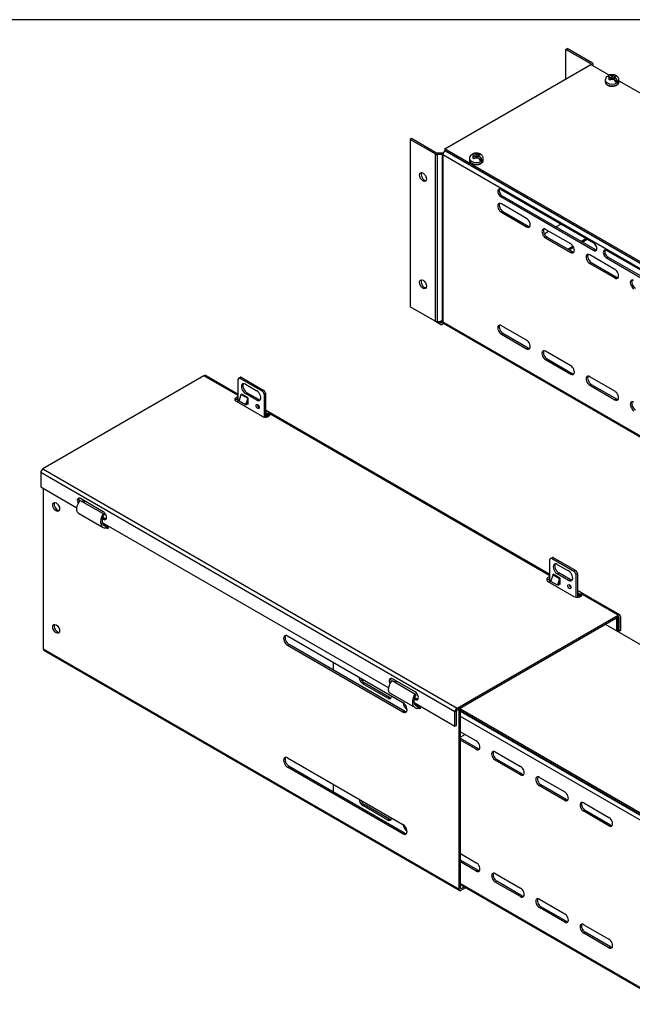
# Model space of a CAD drawing. Header units: inches. Extents: x 0.2 to 89.8, y -0.5 to 59.8.
# Tile 7 of 8: x 56.5 to 73.2, y 33 to 59.8. Entities that reach past the tile are written whole.
import ezdxf

# ---------------------------------------------------------------- set-up
doc = ezdxf.new("R2010")
doc.units = ezdxf.units.IN
doc.header["$MEASUREMENT"] = 0
for name, color, linetype in [('COM55240', 7, 'Continuous'), ('COM55544-3', 7, 'Continuous'), ('COM55545-3', 7, 'Continuous'), ('COM55546-3', 7, 'Continuous'), ('COM55609-3', 7, 'Continuous'), ('Default', 7, 'Continuous'), ('SCS19491', 7, 'Continuous')]:
    doc.layers.add(name, color=color, linetype=linetype)

# ---------------------------------------------------------------- blocks, each defined once
blk = doc.blocks.new('SE6')
at = {"layer": 'COM55546-3', "color": 7, "linetype": 'Continuous'}
for p, q in [((71.341, 58.973), (71.381, 58.996)), ((71.341, 58.171), (71.341, 58.973)), ((72.023, 58.579), (71.341, 58.973)), ((72.063, 58.602), (71.381, 58.996)), ((72.023, 58.564), (72.023, 58.579)), ((72.031, 58.56), (72.031, 58.567)), ((72.088, 58.527), (72.088, 58.567)), ((67.142, 56.549), (67.102, 56.525)), ((67.784, 56.132), (67.102, 56.525)), ((67.102, 56.525), (67.102, 51.977)), ((67.824, 56.155), (67.142, 56.549)), ((68.06, 56.22), (68.055, 56.218)), ((68.055, 56.218), (73.415, 53.123)), ((67.784, 56.132), (67.784, 51.583)), ((67.974, 56.15), (67.845, 56.15)), ((67.974, 56.117), (67.845, 56.117)), ((67.845, 56.117), (67.845, 51.569)), ((67.974, 56.117), (67.974, 51.6)), ((67.994, 56.112), (67.994, 51.569)), ((73.378, 53.004), (67.994, 56.112)), ((69.577, 55.167), (72.096, 53.712)), ((69.617, 54.986), (69.577, 54.963)), ((72.096, 53.508), (69.577, 54.963)), ((72.136, 53.532), (69.617, 54.986)), ((70.273, 54.379), (69.588, 54.775)), ((69.628, 54.568), (69.588, 54.545)), ((69.588, 54.545), (70.273, 54.15)), ((69.628, 54.568), (70.313, 54.173)), ((70.313, 54.173), (70.273, 54.15)), ((71.475, 53.685), (70.79, 54.081)), ((71.07, 54.147), (71.206, 54.226)), ((70.752, 53.964), (70.872, 54.033)), ((70.83, 53.874), (70.79, 53.851)), ((70.79, 53.851), (71.475, 53.456)), ((70.83, 53.874), (71.515, 53.479)), ((71.752, 53.754), (71.888, 53.832)), ((71.76, 53.749), (71.896, 53.827)), ((71.785, 53.734), (71.922, 53.813)), ((71.395, 53.548), (71.534, 53.628)), ((71.404, 53.543), (71.539, 53.621)), ((71.429, 53.529), (71.552, 53.599)), ((72.136, 53.532), (72.096, 53.508)), ((71.515, 53.479), (71.475, 53.456)), ((72.677, 52.991), (71.992, 53.387)), ((73.378, 52.972), (72.449, 53.508)), ((72.49, 53.327), (72.449, 53.304)), ((72.449, 53.304), (73.378, 52.768)), ((72.49, 53.327), (73.378, 52.815)), ((72.032, 53.18), (71.992, 53.157)), ((71.992, 53.157), (72.677, 52.762)), ((72.032, 53.18), (72.717, 52.785)), ((72.717, 52.785), (72.677, 52.762)), ((67.784, 51.583), (67.102, 51.977)), ((67.929, 51.5), (67.791, 51.58)), ((67.92, 51.569), (67.845, 51.569)), ((67.89, 51.569), (67.929, 51.547)), ((67.974, 51.6), (67.92, 51.569)), ((67.929, 51.547), (67.988, 51.581)), ((67.943, 51.545), (67.981, 51.567)), ((68.01, 51.518), (67.972, 51.496)), ((67.981, 51.567), (67.992, 51.573)), ((68.01, 51.518), (67.981, 51.567)), ((67.994, 51.569), (73.444, 48.423)), ((68.01, 51.518), (68.021, 51.524)), ((68.012, 51.53), (73.444, 48.394)), ((70.273, 51.068), (69.588, 51.464)), ((69.628, 51.257), (69.588, 51.234)), ((69.588, 51.234), (70.273, 50.838)), ((69.628, 51.257), (70.313, 50.862)), ((70.313, 50.862), (70.273, 50.838)), ((71.475, 50.374), (70.79, 50.77)), ((70.83, 50.563), (70.79, 50.54)), ((70.79, 50.54), (71.475, 50.144)), ((70.83, 50.563), (71.515, 50.168)), ((71.515, 50.168), (71.475, 50.144)), ((72.677, 49.68), (71.992, 50.075)), ((72.032, 49.869), (71.992, 49.846)), ((71.992, 49.846), (72.677, 49.45)), ((72.032, 49.869), (72.717, 49.474)), ((72.717, 49.474), (72.677, 49.45))]:
    blk.add_line(p, q, dxfattribs=at)
blk.add_arc((67.878, 51.514), 0.128, 25.274, 41.9029, dxfattribs=at)
for centre, major_axis, start_param, end_param in [((72.002, 58.567), (0.029, 0), 0, 0.785398), ((72.002, 58.567), (0.086, 0), 0, 0.785398), ((68.055, 56.147), (-0.043, -0.0745), 3.926991, 5.497787), ((67.845, 56.167), (-0.086, 0), 0.785398, 1.570796), ((67.845, 56.167), (-0.029, 0), 0.785398, 1.570796), ((67.974, 56.1), (0.086, 0), 1.251521, 1.570796), ((67.974, 56.1), (0.029, 0), 0.785398, 1.570796), ((67.496, 55.528), (-0.066, 0.115), 0.307887, 2.833706), ((69.577, 55.065), (0.063, -0.108), 2.356194, 5.497787), ((69.617, 55.088), (0.063, -0.108), 3.469899, 5.497787), ((69.588, 54.66), (0.07, -0.122), 2.356194, 5.497787), ((69.628, 54.683), (0.07, -0.122), 3.432549, 5.497787), ((70.273, 54.264), (-0.07, 0.122), 2.356194, 5.497787), ((70.313, 54.288), (-0.07, 0.122), 2.356194, 2.850636), ((70.79, 53.966), (0.07, -0.122), 2.356194, 5.497787), ((70.83, 53.989), (0.07, -0.122), 3.432549, 5.497787), ((71.475, 53.57), (-0.07, 0.122), 2.356194, 5.497787), ((72.096, 53.61), (-0.063, 0.108), 2.356194, 5.497787), ((72.136, 53.634), (-0.063, 0.108), 2.356194, 2.813286), ((72.449, 53.406), (0.062, -0.108), 2.356194, 5.497787), ((71.515, 53.594), (-0.07, 0.122), 2.356194, 2.850636), ((71.992, 53.272), (0.07, -0.122), 2.356194, 5.497787), ((72.032, 53.295), (0.07, -0.122), 3.432549, 5.497787), ((72.49, 53.429), (0.063, -0.108), 3.469899, 5.497787), ((72.677, 52.876), (-0.07, 0.122), 2.356194, 5.497787), ((72.717, 52.9), (-0.07, 0.122), 2.356194, 2.850636), ((67.496, 52.613), (-0.067, 0.115), 0.307887, 2.833706), ((73.194, 52.578), (0.07, -0.122), 2.356194, 5.497787), ((73.234, 52.601), (0.07, -0.122), 3.432549, 5.497787), ((67.845, 51.619), (-0.086, 0), 0.785398, 1.570796), ((67.929, 51.57), (-0.0145, 0.0251), 2.356194, 3.141593), ((67.929, 51.57), (-0.043, 0.0745), 2.356194, 3.141593), ((68.055, 51.604), (0.043, 0.0745), 2.356194, 3.141593), ((69.588, 51.349), (0.07, -0.122), 2.356194, 5.497787), ((69.628, 51.372), (0.07, -0.122), 3.432549, 5.497787), ((70.273, 50.953), (-0.07, 0.122), 2.356194, 5.497787), ((70.313, 50.976), (-0.07, 0.122), 2.356194, 2.850636), ((70.79, 50.655), (0.07, -0.122), 2.356194, 5.497787), ((70.83, 50.678), (0.07, -0.122), 3.432549, 5.497787), ((71.475, 50.259), (-0.07, 0.122), 2.356194, 5.497787), ((71.515, 50.282), (-0.07, 0.122), 2.356194, 2.850636), ((71.992, 49.961), (0.07, -0.122), 2.356194, 5.497787), ((72.032, 49.984), (0.07, -0.122), 3.432549, 5.497787), ((72.677, 49.565), (-0.07, 0.122), 2.356194, 5.497787), ((72.717, 49.588), (-0.07, 0.122), 2.356194, 2.850636), ((73.194, 49.267), (0.07, -0.122), 2.356194, 5.497787), ((73.234, 49.29), (0.07, -0.122), 3.432549, 5.497787)]:
    blk.add_ellipse(centre, major_axis=major_axis, ratio=0.57735, start_param=start_param, end_param=end_param, dxfattribs=at)
for centre in [(67.455, 55.505), (67.455, 52.59)]:
    blk.add_ellipse(centre, major_axis=(-0.066, 0.115), ratio=0.57735, dxfattribs=at)
at = {"layer": 'COM55609-3', "color": 7, "linetype": 'Continuous'}
for p, q in [((68.051, 56.272), (72.023, 58.565)), ((72.023, 58.565), (72.525, 58.275)), ((72.787, 58.123), (77.427, 55.445)), ((73.456, 53.152), (68.051, 56.272)), ((68.051, 56.272), (68.051, 56.225)), ((73.419, 53.127), (68.051, 56.225))]:
    blk.add_line(p, q, dxfattribs=at)
at = {"layer": 'SCS19491', "color": 7, "linetype": 'Continuous'}
for p, q in [((72.412, 58.141), (72.412, 58.092)), ((72.498, 58.168), (72.542, 58.144)), ((72.513, 58.24), (72.562, 58.212)), ((72.562, 58.212), (72.518, 58.184)), ((72.542, 58.144), (72.564, 58.162)), ((72.602, 58.237), (72.556, 58.264)), ((72.562, 58.212), (72.562, 58.16)), ((72.594, 58.181), (72.562, 58.199)), ((72.564, 58.162), (72.604, 58.187)), ((72.645, 58.264), (72.602, 58.237)), ((72.602, 58.186), (72.602, 58.237)), ((72.604, 58.187), (72.644, 58.164)), ((72.645, 58.202), (72.613, 58.182)), ((72.663, 58.272), (72.645, 58.264)), ((72.645, 58.213), (72.687, 58.239)), ((72.687, 58.188), (72.645, 58.213)), ((72.645, 58.213), (72.645, 58.164)), ((72.707, 58.248), (72.663, 58.272)), ((72.663, 58.224), (72.663, 58.272)), ((72.751, 58.09), (72.679, 58.132)), ((72.787, 58.092), (72.787, 58.141)), ((68.719, 56.008), (68.719, 55.959)), ((68.804, 56.035), (68.848, 56.011)), ((68.819, 56.107), (68.868, 56.079)), ((68.868, 56.079), (68.824, 56.051)), ((68.848, 56.011), (68.87, 56.029)), ((68.909, 56.104), (68.862, 56.132)), ((68.868, 56.079), (68.868, 56.028)), ((68.9, 56.048), (68.868, 56.067)), ((68.87, 56.029), (68.91, 56.054)), ((68.951, 56.131), (68.909, 56.104)), ((68.909, 56.053), (68.909, 56.104)), ((68.91, 56.054), (68.95, 56.031)), ((68.951, 56.07), (68.919, 56.05)), ((68.969, 56.139), (68.951, 56.131)), ((68.951, 56.08), (68.993, 56.106)), ((68.993, 56.056), (68.951, 56.08)), ((68.951, 56.08), (68.951, 56.031)), ((69.013, 56.115), (68.969, 56.139)), ((68.969, 56.091), (68.969, 56.139)), ((69.057, 55.957), (68.985, 55.999)), ((69.094, 55.959), (69.094, 56.008))]:
    blk.add_line(p, q, dxfattribs=at)
for centre, radius, start, end in [((72.539, 58.141), 0.126, 127.4576, 180.3373), ((72.576, 58.092), 0.109, 122.4434, 135.8103), ((72.567, 58.043), 0.144, 9.0275, 57.3569), ((72.725, 58.18), 0.07, 104.9702, 122.873), ((72.609, 58.068), 0.144, 9.0278, 57.3565), ((68.845, 56.009), 0.126, 127.4576, 180.3373), ((68.882, 55.959), 0.109, 122.4434, 135.8103), ((68.873, 55.91), 0.144, 9.0275, 57.3569), ((69.031, 56.048), 0.07, 104.9702, 122.873), ((68.915, 55.935), 0.144, 9.0278, 57.3565)]:
    blk.add_arc(centre, radius, start, end, dxfattribs=at)
for centre, major_axis, start_param, end_param in [((72.6, 58.141), (-0.188, 0), 0.000351, 3.141233), ((72.6, 58.092), (0.188, 0), 3.141593, 6.283185), ((72.6, 58.214), (0.0975, 0), 2.668961, 3.704562), ((72.6, 58.214), (0.0975, 0), 1.086759, 2.043428), ((72.6, 58.214), (-0.0975, 0), 1.189355, 2.043428), ((72.6, 58.214), (-0.0975, 0), 2.668961, 3.601967), ((72.6, 58.153), (0.186, 0), 5.336001, 5.659573), ((68.906, 56.008), (-0.188, 0), 0.000351, 3.141233), ((68.906, 55.959), (0.188, 0), 3.141593, 6.283185), ((68.906, 56.081), (0.0975, 0), 2.668961, 3.704562), ((68.906, 56.081), (0.0975, 0), 1.086759, 2.043428), ((68.906, 56.081), (-0.0975, 0), 1.189355, 2.043428), ((68.906, 56.081), (-0.0975, 0), 2.668961, 3.601967), ((68.906, 56.02), (0.186, 0), 5.336001, 5.659573)]:
    blk.add_ellipse(centre, major_axis=major_axis, ratio=0.57735, start_param=start_param, end_param=end_param, dxfattribs=at)
for points, knots in [([(72.413, 58.09), (72.413, 58.086), (72.413, 58.076), (72.42, 58.056), (72.432, 58.036), (72.451, 58.017), (72.476, 58.001), (72.505, 57.988), (72.538, 57.978), (72.573, 57.973), (72.61, 57.972), (72.645, 57.976), (72.68, 57.983), (72.711, 57.994), (72.739, 58.01), (72.761, 58.028), (72.776, 58.048), (72.786, 58.07), (72.787, 58.084), (72.787, 58.092)], [0, 0, 0, 0, 0.0268, 0.083667, 0.14085, 0.200251, 0.262111, 0.325334, 0.388716, 0.451899, 0.514948, 0.578039, 0.641327, 0.705019, 0.769309, 0.834199, 0.892051, 0.947526, 1, 1, 1, 1]), ([(72.462, 58.242), (72.462, 58.242), (72.463, 58.242), (72.466, 58.244), (72.468, 58.246), (72.474, 58.248), (72.477, 58.249), (72.484, 58.249), (72.487, 58.249), (72.494, 58.248), (72.498, 58.247), (72.506, 58.244), (72.509, 58.242), (72.513, 58.24)], [0.358643, 0.358643, 0.358643, 0.358643, 0.375, 0.375, 0.5, 0.5, 0.625, 0.625, 0.75, 0.75, 0.875, 0.875, 1, 1, 1, 1]), ([(72.556, 58.264), (72.552, 58.266), (72.548, 58.268), (72.541, 58.271), (72.537, 58.272), (72.53, 58.273), (72.526, 58.274), (72.52, 58.273), (72.517, 58.273), (72.511, 58.27), (72.508, 58.269), (72.503, 58.265), (72.501, 58.263), (72.497, 58.258), (72.495, 58.254), (72.494, 58.25), (72.493, 58.249), (72.493, 58.248)], [0, 0, 0, 0, 0.125, 0.125, 0.25, 0.25, 0.375, 0.375, 0.5, 0.5, 0.625, 0.625, 0.75, 0.75, 0.875, 0.875, 0.9106006, 0.9106006, 0.9106006, 0.9106006]), ([(72.787, 58.141), (72.787, 58.151), (72.786, 58.168), (72.776, 58.195), (72.761, 58.219), (72.742, 58.239), (72.718, 58.257), (72.69, 58.271), (72.657, 58.281), (72.622, 58.287), (72.586, 58.287), (72.55, 58.283), (72.524, 58.277), (72.514, 58.271), (72.513, 58.271)], [0, 0, 0, 0, 0.080389, 0.162024, 0.242568, 0.324526, 0.410245, 0.50128, 0.597088, 0.6948, 0.792971, 0.892374, 0.99418, 1, 1, 1, 1]), ([(68.719, 55.958), (68.719, 55.954), (68.719, 55.943), (68.726, 55.924), (68.738, 55.903), (68.758, 55.884), (68.782, 55.868), (68.811, 55.855), (68.844, 55.846), (68.88, 55.841), (68.916, 55.84), (68.951, 55.843), (68.986, 55.85), (69.017, 55.862), (69.045, 55.877), (69.067, 55.895), (69.082, 55.916), (69.092, 55.938), (69.093, 55.951), (69.093, 55.959)], [0, 0, 0, 0, 0.0268, 0.083667, 0.14085, 0.200251, 0.262111, 0.325334, 0.388716, 0.451899, 0.514948, 0.578039, 0.641327, 0.705019, 0.769309, 0.834199, 0.892051, 0.947526, 1, 1, 1, 1]), ([(68.768, 56.109), (68.769, 56.109), (68.769, 56.11), (68.772, 56.112), (68.774, 56.113), (68.78, 56.115), (68.783, 56.116), (68.79, 56.116), (68.793, 56.116), (68.801, 56.115), (68.804, 56.114), (68.812, 56.111), (68.815, 56.109), (68.819, 56.107)], [0.358643, 0.358643, 0.358643, 0.358643, 0.375, 0.375, 0.5, 0.5, 0.625, 0.625, 0.75, 0.75, 0.875, 0.875, 1, 1, 1, 1]), ([(68.862, 56.132), (68.858, 56.134), (68.854, 56.136), (68.847, 56.138), (68.843, 56.139), (68.836, 56.141), (68.832, 56.141), (68.826, 56.141), (68.823, 56.14), (68.817, 56.138), (68.814, 56.136), (68.809, 56.132), (68.807, 56.13), (68.803, 56.125), (68.801, 56.122), (68.8, 56.117), (68.799, 56.116), (68.799, 56.115)], [0, 0, 0, 0, 0.125, 0.125, 0.25, 0.25, 0.375, 0.375, 0.5, 0.5, 0.625, 0.625, 0.75, 0.75, 0.875, 0.875, 0.9106006, 0.9106006, 0.9106006, 0.9106006]), ([(69.093, 56.008), (69.093, 56.018), (69.092, 56.035), (69.082, 56.062), (69.067, 56.086), (69.048, 56.107), (69.024, 56.124), (68.996, 56.138), (68.963, 56.149), (68.928, 56.154), (68.892, 56.155), (68.856, 56.15), (68.831, 56.144), (68.82, 56.139), (68.819, 56.138)], [0, 0, 0, 0, 0.080389, 0.162024, 0.242568, 0.324526, 0.410245, 0.50128, 0.597088, 0.6948, 0.792971, 0.892374, 0.99418, 1, 1, 1, 1])]:
    blk.add_open_spline(points, degree=3, knots=knots, dxfattribs=at)
blk = doc.blocks.new('SE7')
at = {"layer": 'COM55240', "color": 7, "linetype": 'Continuous'}
for p, q in [((62.483, 50.056), (62.443, 50.033)), ((62.509, 50.062), (62.469, 50.039)), ((62.509, 50.062), (63.128, 49.705)), ((62.424, 49.377), (62.424, 50.013)), ((62.469, 50.039), (63.087, 49.682)), ((62.623, 49.873), (62.933, 49.694)), ((62.451, 49.411), (62.511, 49.594)), ((62.511, 49.594), (62.688, 49.492)), ((62.513, 49.605), (62.513, 49.605)), ((62.513, 49.603), (62.513, 49.605)), ((62.69, 49.503), (62.513, 49.605)), ((62.623, 49.618), (62.664, 49.641)), ((62.933, 49.439), (62.623, 49.618)), ((62.973, 49.462), (62.664, 49.641)), ((63.128, 49.705), (63.087, 49.682)), ((63.172, 49.628), (63.132, 49.605)), ((63.132, 49.605), (63.132, 48.982)), ((63.172, 49.628), (63.172, 48.98)), ((62.628, 49.309), (62.451, 49.411)), ((62.688, 49.492), (62.628, 49.309)), ((62.664, 49.31), (62.628, 49.309)), ((62.69, 49.388), (62.664, 49.31)), ((62.69, 49.324), (62.672, 49.334)), ((62.69, 49.371), (62.685, 49.374)), ((62.69, 49.503), (62.69, 49.324)), ((62.69, 49.503), (62.69, 49.503)), ((62.933, 49.439), (62.973, 49.462)), ((70.91, 44.478), (70.91, 45.114)), ((70.968, 45.157), (70.928, 45.134)), ((70.994, 45.163), (70.954, 45.14)), ((70.954, 45.14), (71.573, 44.783)), ((70.994, 45.163), (71.613, 44.806)), ((71.109, 44.974), (71.418, 44.795)), ((70.998, 44.706), (70.998, 44.706)), ((70.998, 44.704), (70.998, 44.706)), ((71.175, 44.604), (70.998, 44.706)), ((71.109, 44.719), (71.149, 44.742)), ((71.418, 44.54), (71.109, 44.719)), ((71.458, 44.563), (71.149, 44.742)), ((71.613, 44.806), (71.573, 44.783)), ((71.657, 44.729), (71.617, 44.706)), ((71.617, 44.706), (71.617, 44.083)), ((71.657, 44.729), (71.657, 44.081)), ((70.936, 44.512), (70.996, 44.695)), ((71.113, 44.41), (70.936, 44.512)), ((70.996, 44.695), (71.173, 44.593)), ((71.173, 44.593), (71.113, 44.41)), ((71.175, 44.489), (71.15, 44.411)), ((71.175, 44.425), (71.157, 44.435)), ((71.175, 44.472), (71.17, 44.475)), ((71.175, 44.604), (71.175, 44.425)), ((71.175, 44.604), (71.175, 44.604)), ((71.418, 44.54), (71.458, 44.563)), ((71.15, 44.411), (71.113, 44.41))]:
    blk.add_line(p, q, dxfattribs=at)
for centre, major_axis, start_param, end_param in [((62.545, 49.948), (0.063, -0.108), 2.780226, 3.141593), ((62.505, 49.925), (0.063, -0.108), 2.780226, 3.50296), ((62.623, 49.745), (0.078, -0.135), 2.356194, 5.497787), ((62.664, 49.769), (0.078, -0.135), 3.402495, 5.497787), ((62.492, 49.593), (0.0145, 0.0251), 5.061455, 5.497787), ((62.933, 49.567), (-0.078, 0.135), 2.356194, 5.497787), ((63.051, 49.61), (-0.063, 0.108), 4.351022, 5.073756), ((63.091, 49.633), (-0.063, 0.108), 4.351022, 5.073756), ((62.669, 49.491), (0.0145, 0.0251), 5.061455, 5.497787), ((62.995, 49.291), (0.0313, -0.0541), 3.842461, 5.582317), ((62.973, 49.59), (-0.078, 0.135), 2.356194, 2.88069), ((70.99, 45.026), (0.062, -0.108), 2.780226, 3.50296), ((71.031, 45.049), (0.063, -0.108), 2.780226, 3.141593), ((71.109, 44.846), (0.078, -0.135), 2.356194, 5.497787), ((71.149, 44.87), (0.078, -0.135), 3.402495, 5.497787), ((70.978, 44.694), (0.0145, 0.0251), 5.061455, 5.497787), ((71.418, 44.668), (-0.078, 0.135), 2.356194, 5.497787), ((71.536, 44.711), (-0.062, 0.108), 4.351022, 5.073756), ((71.577, 44.734), (-0.062, 0.108), 4.351022, 5.073756), ((71.154, 44.592), (0.0145, 0.0251), 5.061455, 5.497787), ((71.458, 44.691), (-0.078, 0.135), 2.356194, 2.88069), ((71.48, 44.392), (0.0312, -0.0541), 3.842461, 5.582317)]:
    blk.add_ellipse(centre, major_axis=major_axis, ratio=0.57735, start_param=start_param, end_param=end_param, dxfattribs=at)
for centre, major_axis in [((62.955, 49.268), (0.0313, -0.0541)), ((71.44, 44.369), (0.0312, -0.0541))]:
    blk.add_ellipse(centre, major_axis=major_axis, ratio=0.57735, dxfattribs=at)
at = {"layer": 'COM55544-3', "color": 7, "linetype": 'Continuous'}
for p, q in [((62.377, 49.468), (62.424, 49.441)), ((63.172, 49.056), (63.26, 49.005)), ((63.172, 49.009), (63.213, 48.985)), ((57.121, 47.043), (57.121, 42.682)), ((58.131, 46.713), (58.752, 46.355)), ((58.207, 46.67), (58.211, 46.72)), ((58.243, 46.649), (58.247, 46.699)), ((58.079, 46.369), (58.753, 45.98)), ((58.775, 46.331), (58.752, 46.355)), ((58.729, 46.108), (58.882, 46.02)), ((58.74, 46.077), (58.845, 46.016)), ((58.832, 45.964), (58.845, 46.016)), ((58.832, 45.964), (58.869, 45.968)), ((58.845, 46.016), (58.882, 46.02)), ((58.885, 45.952), (58.859, 45.967)), ((58.869, 45.968), (58.882, 46.02)), ((58.883, 46.025), (58.889, 45.95)), ((58.885, 45.952), (58.889, 45.953)), ((58.889, 45.95), (58.885, 45.952)), ((70.862, 44.569), (70.91, 44.542)), ((71.657, 44.157), (71.745, 44.106)), ((71.657, 44.11), (71.699, 44.086)), ((72.696, 43.511), (72.718, 43.498)), ((72.758, 43.521), (72.718, 43.498)), ((72.718, 43.498), (72.718, 43.172)), ((72.736, 43.534), (72.758, 43.521)), ((72.758, 43.521), (72.758, 43.149)), ((63.772, 43.028), (66.91, 41.216)), ((57.121, 42.682), (68.435, 36.15)), ((57.139, 42.642), (68.453, 36.11)), ((63.813, 42.796), (63.772, 42.773)), ((66.91, 40.961), (63.772, 42.773)), ((66.95, 40.985), (63.813, 42.796)), ((66.616, 41.814), (67.237, 41.456)), ((66.692, 41.771), (66.696, 41.821)), ((66.729, 41.75), (66.733, 41.8)), ((66.565, 41.47), (67.238, 41.081)), ((67.26, 41.432), (67.237, 41.456)), ((66.95, 40.985), (66.91, 40.961)), ((67.214, 41.209), (67.368, 41.121)), ((67.225, 41.178), (67.331, 41.117)), ((67.317, 41.065), (67.331, 41.117)), ((67.317, 41.065), (67.354, 41.069)), ((67.331, 41.117), (67.368, 41.121)), ((67.371, 41.053), (67.344, 41.068)), ((67.354, 41.069), (67.368, 41.121)), ((67.369, 41.126), (67.374, 41.051)), ((67.371, 41.053), (67.374, 41.054)), ((67.374, 41.051), (67.371, 41.053)), ((68.435, 41.025), (68.413, 41.038)), ((68.435, 41.025), (68.475, 41.048)), ((68.435, 36.15), (68.435, 41.025)), ((68.475, 41.048), (68.453, 41.061)), ((68.475, 36.173), (68.475, 41.048)), ((63.772, 39.715), (66.91, 37.904)), ((63.813, 39.484), (63.772, 39.46)), ((66.91, 37.649), (63.772, 39.46)), ((66.95, 37.672), (63.813, 39.484)), ((66.95, 37.672), (66.91, 37.649)), ((68.496, 36.161), (68.475, 36.173)), ((68.496, 36.161), (68.581, 36.21)), ((68.496, 36.115), (68.621, 36.187))]:
    blk.add_line(p, q, dxfattribs=at)
for centre in [(57.475, 46.536), (57.475, 43.224)]:
    blk.add_ellipse(centre, major_axis=(0.066, -0.115), ratio=0.57735, dxfattribs=at)
for centre, major_axis, start_param, end_param in [((57.515, 46.56), (-0.067, 0.115), 0.307887, 2.833706), ((57.515, 43.247), (-0.067, 0.115), 0.307887, 2.833706), ((63.772, 42.9), (0.078, -0.135), 2.356194, 5.497787), ((63.813, 42.924), (0.078, -0.135), 3.402495, 5.497787), ((57.182, 42.717), (0.043, 0.0745), 2.356194, 3.141593), ((66.91, 41.089), (-0.078, 0.135), 2.356194, 5.497787), ((66.95, 41.112), (-0.078, 0.135), 2.356194, 2.88069), ((63.772, 39.588), (0.078, -0.135), 2.356194, 5.497787), ((63.813, 39.611), (0.078, -0.135), 3.402495, 5.497787), ((66.91, 37.776), (-0.078, 0.135), 2.356194, 5.497787), ((66.95, 37.8), (-0.078, 0.135), 2.356194, 2.88069), ((68.496, 36.185), (0.043, 0.0745), 2.356194, 3.926991), ((68.496, 36.185), (0.0145, 0.0251), 2.356194, 3.926991)]:
    blk.add_ellipse(centre, major_axis=major_axis, ratio=0.57735, start_param=start_param, end_param=end_param, dxfattribs=at)
for points, knots in [([(58.079, 46.369), (58.075, 46.371), (58.071, 46.374), (58.057, 46.386), (58.049, 46.398), (58.038, 46.426), (58.035, 46.443), (58.033, 46.479), (58.034, 46.499), (58.042, 46.541), (58.048, 46.563), (58.065, 46.607), (58.076, 46.63), (58.101, 46.673), (58.115, 46.694), (58.131, 46.713)], [0.2007547, 0.2007547, 0.2007547, 0.2007547, 0.25, 0.25, 0.375, 0.375, 0.5, 0.5, 0.625, 0.625, 0.75, 0.75, 0.875, 0.875, 1, 1, 1, 1]), ([(58.752, 46.355), (58.738, 46.334), (58.727, 46.311), (58.707, 46.265), (58.699, 46.241), (58.688, 46.193), (58.684, 46.17), (58.682, 46.125), (58.684, 46.103), (58.691, 46.063), (58.697, 46.045), (58.714, 46.014), (58.725, 46.001), (58.75, 45.98), (58.764, 45.973), (58.796, 45.964), (58.813, 45.963), (58.832, 45.964)], [0, 0, 0, 0, 0.125, 0.125, 0.25, 0.25, 0.375, 0.375, 0.5, 0.5, 0.625, 0.625, 0.75, 0.75, 0.875, 0.875, 1, 1, 1, 1]), ([(58.775, 46.331), (58.765, 46.314), (58.756, 46.296), (58.741, 46.258), (58.735, 46.239), (58.726, 46.201), (58.724, 46.182), (58.723, 46.146), (58.724, 46.128), (58.731, 46.097), (58.736, 46.082), (58.75, 46.057), (58.758, 46.046), (58.779, 46.029), (58.791, 46.023), (58.817, 46.016), (58.831, 46.015), (58.845, 46.016)], [0, 0, 0, 0, 0.125, 0.125, 0.25, 0.25, 0.375, 0.375, 0.5, 0.5, 0.625, 0.625, 0.75, 0.75, 0.875, 0.875, 1, 1, 1, 1]), ([(58.869, 45.968), (58.871, 45.968), (58.873, 45.968), (58.877, 45.966), (58.879, 45.965), (58.882, 45.963), (58.883, 45.961), (58.885, 45.957), (58.885, 45.954), (58.885, 45.952)], [0, 0, 0, 0, 0.25, 0.25, 0.5, 0.5, 0.75, 0.75, 1, 1, 1, 1]), ([(66.565, 41.47), (66.56, 41.472), (66.556, 41.475), (66.542, 41.487), (66.535, 41.499), (66.523, 41.527), (66.52, 41.544), (66.518, 41.58), (66.519, 41.6), (66.527, 41.642), (66.533, 41.664), (66.55, 41.708), (66.561, 41.731), (66.586, 41.774), (66.601, 41.795), (66.616, 41.814)], [0.2007547, 0.2007547, 0.2007547, 0.2007547, 0.25, 0.25, 0.375, 0.375, 0.5, 0.5, 0.625, 0.625, 0.75, 0.75, 0.875, 0.875, 1, 1, 1, 1]), ([(67.237, 41.456), (67.224, 41.435), (67.212, 41.412), (67.192, 41.366), (67.184, 41.342), (67.173, 41.294), (67.17, 41.271), (67.167, 41.226), (67.169, 41.204), (67.176, 41.165), (67.183, 41.146), (67.199, 41.115), (67.21, 41.102), (67.235, 41.081), (67.25, 41.074), (67.281, 41.065), (67.299, 41.064), (67.317, 41.065)], [0, 0, 0, 0, 0.125, 0.125, 0.25, 0.25, 0.375, 0.375, 0.5, 0.5, 0.625, 0.625, 0.75, 0.75, 0.875, 0.875, 1, 1, 1, 1]), ([(67.26, 41.432), (67.25, 41.415), (67.241, 41.397), (67.226, 41.359), (67.22, 41.34), (67.211, 41.302), (67.209, 41.283), (67.208, 41.247), (67.209, 41.23), (67.216, 41.198), (67.221, 41.183), (67.235, 41.158), (67.244, 41.147), (67.264, 41.131), (67.276, 41.124), (67.302, 41.117), (67.316, 41.116), (67.331, 41.117)], [0, 0, 0, 0, 0.125, 0.125, 0.25, 0.25, 0.375, 0.375, 0.5, 0.5, 0.625, 0.625, 0.75, 0.75, 0.875, 0.875, 1, 1, 1, 1]), ([(67.354, 41.069), (67.356, 41.069), (67.358, 41.069), (67.362, 41.068), (67.364, 41.066), (67.367, 41.064), (67.368, 41.062), (67.37, 41.058), (67.37, 41.055), (67.371, 41.053)], [0, 0, 0, 0, 0.25, 0.25, 0.5, 0.5, 0.75, 0.75, 1, 1, 1, 1])]:
    blk.add_open_spline(points, degree=3, knots=knots, dxfattribs=at)
at = {"layer": 'COM55545-3', "color": 7, "linetype": 'Continuous'}
for p, q in [((61.494, 50.103), (57.116, 47.575)), ((62.424, 49.566), (61.494, 50.103)), ((62.424, 49.595), (61.537, 50.107)), ((62.369, 49.409), (63.076, 49.001)), ((62.69, 49.373), (62.686, 49.375)), ((62.995, 49.265), (62.957, 49.287)), ((62.998, 49.256), (62.962, 49.276)), ((70.91, 44.696), (63.172, 49.163)), ((63.262, 49.103), (63.172, 49.155)), ((63.247, 49.051), (63.172, 49.095)), ((63.172, 49.088), (63.281, 49.025)), ((63.247, 49.051), (63.262, 49.103)), ((63.281, 49.026), (63.247, 49.051)), ((63.287, 49.068), (63.287, 49.035)), ((70.91, 44.667), (63.287, 49.068)), ((68.324, 40.963), (57.055, 47.47)), ((57.055, 47.47), (57.055, 47.081)), ((57.116, 47.575), (68.385, 41.068)), ((57.055, 47.081), (58.037, 46.514)), ((58.756, 46.405), (58.138, 46.762)), ((58.727, 46.115), (66.523, 41.615)), ((58.73, 46.216), (58.756, 46.201)), ((58.742, 46.256), (58.797, 46.224)), ((58.797, 46.224), (58.756, 46.201)), ((70.855, 44.51), (71.562, 44.102)), ((71.175, 44.477), (71.172, 44.479)), ((71.481, 44.366), (71.442, 44.388)), ((71.481, 44.366), (71.443, 44.388)), ((71.765, 44.202), (71.657, 44.264)), ((72.807, 43.601), (71.657, 44.264)), ((71.738, 44.151), (71.657, 44.198)), ((71.657, 44.189), (71.766, 44.126)), ((71.765, 44.202), (71.738, 44.151)), ((72.764, 43.596), (71.772, 44.169)), ((71.772, 44.136), (71.772, 44.169)), ((68.385, 41.068), (72.764, 43.596)), ((68.385, 41.022), (72.764, 43.55)), ((72.764, 43.55), (72.784, 43.538)), ((72.784, 43.538), (72.784, 43.149)), ((72.824, 43.561), (72.824, 43.173)), ((72.784, 43.149), (72.758, 43.164)), ((72.824, 43.173), (72.784, 43.149)), ((67.242, 41.506), (66.623, 41.863)), ((67.215, 41.317), (67.242, 41.302)), ((67.227, 41.357), (67.282, 41.325)), ((67.282, 41.325), (67.242, 41.302)), ((67.212, 41.217), (68.324, 40.574)), ((68.324, 40.574), (68.324, 40.963)), ((68.365, 40.598), (68.365, 40.986)), ((68.324, 40.574), (68.365, 40.598))]:
    blk.add_line(p, q, dxfattribs=at)
for centre, major_axis, start_param, end_param in [((61.494, 50.033), (-0.043, -0.0745), 3.141593, 3.926991), ((62.458, 49.46), (0.125, 0), 1.839905, 3.926991), ((62.458, 49.413), (0.125, 0), 1.839905, 2.813286), ((63.165, 49.052), (-0.125, 0), 0.785398, 3.368395), ((57.116, 47.505), (-0.043, -0.0745), 3.926991, 5.497787), ((58.138, 46.66), (0.062, -0.108), 2.356194, 4.706102), ((58.178, 46.683), (0.062, -0.108), 3.469899, 4.475669), ((58.756, 46.303), (-0.062, 0.108), 2.356194, 5.497787), ((58.797, 46.326), (-0.062, 0.108), 2.356194, 2.813286), ((70.943, 44.561), (0.125, 0), 1.839905, 3.926991), ((70.943, 44.514), (0.125, 0), 1.839905, 2.813286), ((71.65, 44.153), (-0.125, 0), 0.785398, 3.368395), ((72.764, 43.526), (-0.043, -0.0745), 2.356194, 3.926991), ((72.764, 43.526), (-0.0145, -0.0251), 2.356194, 3.926991), ((66.623, 41.761), (0.062, -0.108), 2.356194, 4.706102), ((66.663, 41.784), (0.062, -0.108), 3.469899, 4.475669), ((67.242, 41.404), (-0.062, 0.108), 2.356194, 5.497787), ((67.282, 41.427), (-0.062, 0.108), 2.356194, 2.813286), ((68.385, 40.998), (0.043, 0.0745), 0.785398, 2.356194), ((68.385, 40.998), (0.0145, 0.0251), 0.785398, 2.356194)]:
    blk.add_ellipse(centre, major_axis=major_axis, ratio=0.57735, start_param=start_param, end_param=end_param, dxfattribs=at)
for points, knots in [([(63.286, 49.079), (63.285, 49.082), (63.283, 49.085), (63.279, 49.091), (63.277, 49.093), (63.27, 49.098), (63.267, 49.101), (63.262, 49.103)], [0.25, 0.25, 0.25, 0.25, 0.5, 0.5, 0.75, 0.75, 1, 1, 1, 1]), ([(71.772, 44.169), (71.774, 44.173), (71.776, 44.177), (71.779, 44.183), (71.779, 44.186), (71.779, 44.189), (71.779, 44.19), (71.778, 44.192), (71.777, 44.193), (71.774, 44.196), (71.771, 44.198), (71.765, 44.202)], [0, 0, 0, 0, 0.25, 0.25, 0.5, 0.5, 0.625, 0.625, 0.75, 0.75, 1, 1, 1, 1]), ([(71.768, 44.129), (71.766, 44.132), (71.763, 44.135), (71.754, 44.142), (71.747, 44.147), (71.738, 44.151)], [0.1844212, 0.1844212, 0.1844212, 0.1844212, 0.5, 0.5, 1, 1, 1, 1])]:
    blk.add_open_spline(points, degree=3, knots=knots, dxfattribs=at)
blk.add_open_spline([(63.287, 49.068), (63.287, 49.07), (63.287, 49.072), (63.287, 49.074)], degree=3, dxfattribs=at)
at = {"layer": 'COM55546-3', "color": 7, "linetype": 'Continuous'}
for p, q in [((65.01, 42.314), (65.01, 42.105)), ((65.856, 41.755), (65.816, 41.732)), ((66.542, 41.359), (65.856, 41.755)), ((66.501, 41.336), (65.816, 41.732)), ((66.542, 41.359), (66.501, 41.336)), ((67.02, 41.039), (67.018, 41.038)), ((67.02, 41.037), (67.018, 41.038)), ((68.475, 40.984), (74.166, 37.698)), ((74.105, 37.593), (68.475, 40.844)), ((68.475, 40.426), (68.905, 40.178)), ((68.603, 40.352), (68.475, 40.278)), ((68.946, 39.971), (68.475, 40.243)), ((68.905, 39.948), (68.475, 40.196)), ((68.946, 39.971), (68.905, 39.948)), ((69.422, 39.879), (70.108, 39.483)), ((69.463, 39.673), (69.422, 39.65)), ((70.108, 39.254), (69.422, 39.65)), ((70.148, 39.277), (69.463, 39.673)), ((70.148, 39.277), (70.108, 39.254)), ((70.624, 39.185), (71.31, 38.789)), ((65.01, 39.001), (65.01, 38.793)), ((70.665, 38.979), (70.624, 38.956)), ((71.31, 38.56), (70.624, 38.956)), ((71.35, 38.583), (70.665, 38.979)), ((71.35, 38.583), (71.31, 38.56)), ((65.856, 38.444), (65.816, 38.421)), ((66.501, 38.025), (65.816, 38.421)), ((66.542, 38.048), (65.856, 38.444)), ((71.827, 38.491), (72.512, 38.095)), ((71.867, 38.285), (71.827, 38.262)), ((72.552, 37.889), (71.867, 38.285)), ((66.542, 38.048), (66.501, 38.025)), ((72.512, 37.866), (71.827, 38.262)), ((72.552, 37.889), (72.512, 37.866)), ((67.02, 37.728), (67.018, 37.727)), ((67.02, 37.725), (67.018, 37.727)), ((68.475, 37.115), (68.905, 36.866)), ((68.946, 36.66), (68.475, 36.932)), ((68.905, 36.637), (68.475, 36.885)), ((68.946, 36.66), (68.905, 36.637)), ((69.422, 36.568), (70.108, 36.172)), ((68.475, 36.3), (74.105, 33.05)), ((68.475, 36.271), (74.114, 33.016)), ((69.463, 36.362), (69.422, 36.339)), ((70.108, 35.943), (69.422, 36.339)), ((70.148, 35.966), (69.463, 36.362)), ((70.148, 35.966), (70.108, 35.943)), ((70.624, 35.874), (71.31, 35.478)), ((70.665, 35.668), (70.624, 35.645)), ((71.31, 35.249), (70.624, 35.645)), ((71.35, 35.272), (70.665, 35.668)), ((71.35, 35.272), (71.31, 35.249)), ((71.827, 35.18), (72.512, 34.784)), ((71.867, 34.974), (71.827, 34.951)), ((72.512, 34.555), (71.827, 34.951)), ((72.552, 34.578), (71.867, 34.974)), ((72.552, 34.578), (72.512, 34.555))]:
    blk.add_line(p, q, dxfattribs=at)
for centre, major_axis, start_param, end_param in [((65.816, 41.846), (0.07, -0.122), 3.912755, 5.497787), ((65.856, 41.87), (0.07, -0.122), 4.329207, 5.497787), ((66.501, 41.451), (-0.07, 0.122), 2.356194, 3.941226), ((66.542, 41.474), (-0.07, 0.122), 2.356194, 2.850636), ((67.018, 41.152), (0.07, -0.122), 3.916183, 5.497787), ((68.905, 40.063), (-0.07, 0.122), 2.356194, 5.497787), ((68.946, 40.086), (-0.07, 0.122), 2.356194, 2.850636), ((69.422, 39.764), (0.07, -0.122), 2.356194, 5.497787), ((69.463, 39.788), (0.07, -0.122), 3.432549, 5.497787), ((70.108, 39.369), (-0.07, 0.122), 2.356194, 5.497787), ((70.148, 39.392), (-0.07, 0.122), 2.356194, 2.850636), ((70.624, 39.07), (0.07, -0.122), 2.356194, 5.497787), ((70.665, 39.094), (0.07, -0.122), 3.432549, 5.497787), ((65.816, 38.535), (0.07, -0.122), 3.925211, 5.497787), ((65.856, 38.559), (0.07, -0.122), 4.342783, 5.497787), ((71.31, 38.675), (-0.07, 0.122), 2.356194, 5.497787), ((71.35, 38.698), (-0.07, 0.122), 2.356194, 2.850636), ((71.827, 38.376), (0.07, -0.122), 2.356194, 5.497787), ((71.867, 38.4), (0.07, -0.122), 3.432549, 5.497787), ((66.501, 38.14), (-0.07, 0.122), 2.356194, 3.92877), ((66.542, 38.163), (-0.07, 0.122), 2.356194, 2.850636), ((72.512, 37.981), (-0.07, 0.122), 2.356194, 5.497787), ((67.018, 37.841), (0.07, -0.122), 3.928635, 5.497787), ((72.552, 38.004), (-0.07, 0.122), 2.356194, 2.850636), ((68.905, 36.752), (-0.07, 0.122), 2.356194, 5.497787), ((68.946, 36.775), (-0.07, 0.122), 2.356194, 2.850636), ((69.422, 36.453), (0.07, -0.122), 2.356194, 5.497787), ((69.463, 36.477), (0.07, -0.122), 3.432549, 5.497787), ((70.108, 36.058), (-0.07, 0.122), 2.356194, 5.497787), ((70.148, 36.081), (-0.07, 0.122), 2.356194, 2.850636), ((70.624, 35.759), (0.07, -0.122), 2.356194, 5.497787), ((70.665, 35.783), (0.07, -0.122), 3.432549, 5.497787), ((71.31, 35.364), (-0.07, 0.122), 2.356194, 5.497787), ((71.35, 35.387), (-0.07, 0.122), 2.356194, 2.850636), ((71.827, 35.065), (0.07, -0.122), 2.356194, 5.497787), ((71.867, 35.088), (0.07, -0.122), 3.432549, 5.497787), ((72.512, 34.67), (-0.07, 0.122), 2.356194, 5.497787), ((72.552, 34.693), (-0.07, 0.122), 2.356194, 2.850636)]:
    blk.add_ellipse(centre, major_axis=major_axis, ratio=0.57735, start_param=start_param, end_param=end_param, dxfattribs=at)
at = {"layer": 'COM55609-3', "color": 7, "linetype": 'Continuous'}
for p, q in [((72.414, 43.348), (77.22, 40.573)), ((74.179, 37.743), (68.475, 41.036)), ((74.179, 37.696), (68.475, 40.99))]:
    blk.add_line(p, q, dxfattribs=at)
blk = doc.blocks.new('BORDER')
at = {"layer": 'Default', "color": 7, "linetype": 'Continuous'}
blk.add_line((0, 27.86), (-41.86, 27.86), dxfattribs=at)

msp = doc.modelspace()

# ---------------------------------------------------------------- block references
at = {"layer": 'Default', "color": 7, "xscale": 2.14, "yscale": 2.14, "zscale": 2.14}
msp.add_blockref('BORDER', (89.818, 0.161), dxfattribs=at)
at = {"layer": 'Default'}
for name in ['SE6', 'SE7']:
    msp.add_blockref(name, (0, 0), dxfattribs=at)

doc.saveas('drawing.dxf')
